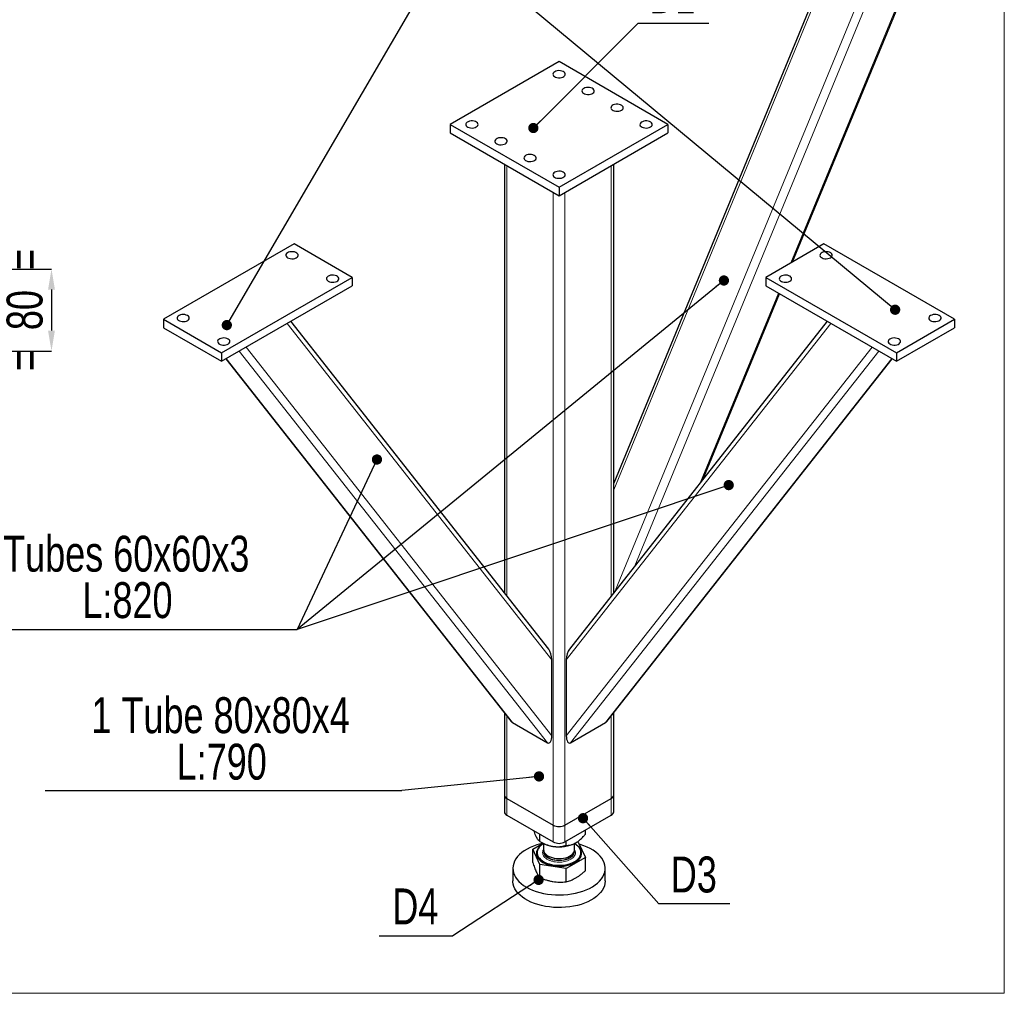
# Model space of a CAD drawing. Header units: millimetres. Extents: x 5 to 589, y 5 to 415.
# Tile 10 of 13: x 311 to 407, y 193 to 288. Entities that reach past the tile are written whole.
import ezdxf

# ---------------------------------------------------------------- set-up
doc = ezdxf.new("R2010")
doc.units = ezdxf.units.MM
doc.header["$PDSIZE"] = -1
for name, color, linetype in [('COTES', 1, 'Continuous'), ('NOTES', 6, 'Continuous'), ('TRAIT-FINS', 9, 'Continuous')]:
    doc.layers.add(name, color=color, linetype=linetype)
doc.layers.add('TRAIT-FORT', color=4, linetype='Continuous', lineweight=25)
doc.styles.add('SLDTEXTSTYLE0', font='TXT', dxfattribs={"width": 0.75})
doc.dimstyles.new('SLDDIMSTYLE1', dxfattribs={"dimtxt": 3.5, "dimasz": 2, "dimexe": 0, "dimexo": 0.0625, "dimgap": 0.875, "dimtad": 1, "dimlfac": 10, "dimrnd": 1e-09, "dimzin": 12, "dimdsep": 46, "dimtxsty": 'SLDTEXTSTYLE0', "dimsah": 1, "dimcen": 0.09, "dimadec": 0, "dimazin": 3, "dimtfac": 1, "dimtmove": 0, "dimatfit": 0, "dimfxl": 1, "dimfrac": 2, "dimtolj": 1, "dimtzin": 12, "dimarcsym": 0})
doc.dimstyles.new('SLDDIMSTYLE4', dxfattribs={"dimtxt": 0.18, "dimasz": 1, "dimexe": 0, "dimexo": 0.0625, "dimgap": 0, "dimtad": 0, "dimtih": 1, "dimtoh": 1, "dimdec": 0, "dimrnd": 1e-09, "dimzin": 0, "dimdsep": 46, "dimtxsty": 'Standard', "dimblk1": 'DOT', "dimblk2": 'DOT', "dimsah": 1, "dimcen": 0.09, "dimadec": 0, "dimazin": 0, "dimtfac": 1, "dimtdec": 0, "dimtofl": 0, "dimtmove": 0, "dimatfit": 3, "dimldrblk": 'DOT', "dimfxl": 1, "dimfrac": 2, "dimtolj": 1, "dimtzin": 0, "dimarcsym": 0})

# ---------------------------------------------------------------- blocks, each defined once
blk = doc.blocks.new('_Dot')
at = {"color": 0, "linetype": 'ByBlock', "lineweight": -2}
blk.add_line((-0.5, 0), (-1, 0), dxfattribs=at)
at = {"color": 0, "linetype": 'ByBlock', "const_width": 0.5}
blk.add_lwpolyline([(-0.25, 0, 1), (0.25, 0, 1)], format="xyb", close=True, dxfattribs=at)
blk = doc.blocks.new('SW_NOTE_15')
at = {"layer": 'NOTES', "color": 0}
blk.add_line((6.937, 0), (0, 0), dxfattribs=at)
at = {"layer": 'NOTES', "color": 0, "insert": (3.36, 4.516), "char_height": 3.5, "attachment_point": 2, "style": 'SLDTEXTSTYLE0'}
blk.add_mtext('D1', dxfattribs=at)
blk = doc.blocks.new('SW_NOTE_16')
at = {"layer": 'NOTES', "color": 0}
blk.add_line((6.937, 0), (0, 0), dxfattribs=at)
at = {"layer": 'NOTES', "color": 0, "insert": (3.423, 4.607), "char_height": 3.5, "attachment_point": 2, "style": 'SLDTEXTSTYLE0'}
blk.add_mtext('D3', dxfattribs=at)
blk = doc.blocks.new('SW_NOTE_17')
at = {"layer": 'NOTES', "color": 0}
blk.add_line((-7.177, 0), (0, 0), dxfattribs=at)
at = {"layer": 'NOTES', "color": 0, "insert": (-3.645, 4.611), "char_height": 3.5, "attachment_point": 2, "style": 'SLDTEXTSTYLE0'}
blk.add_mtext('D4', dxfattribs=at)
blk = doc.blocks.new('SW_NOTE_18')
at = {"layer": 'NOTES', "color": 0}
blk.add_line((-34.749, 0), (0, 0), dxfattribs=at)
at = {"layer": 'NOTES', "color": 0, "char_height": 3.5, "attachment_point": 2, "style": 'SLDTEXTSTYLE0'}
for s, insert in [('1 Tube 80x80x4', (-17.667, 9.084)), ('L:790', (-17.557, 4.558))]:
    blk.add_mtext(s, dxfattribs=dict(at, insert=insert))
blk = doc.blocks.new('SW_NOTE_19')
at = {"layer": 'NOTES', "color": 0}
blk.add_line((-32.683, 0), (0, 0), dxfattribs=at)
blk.add_line((-32.683, 0), (0, 0), dxfattribs=at)
blk.add_line((-32.683, 0), (0, 0), dxfattribs=at)
at = {"layer": 'NOTES', "color": 0, "char_height": 3.5, "attachment_point": 2, "style": 'SLDTEXTSTYLE0'}
for s, insert in [('Tubes 60x60x3', (-16.663, 9.131)), ('L:820', (-16.546, 4.605))]:
    blk.add_mtext(s, dxfattribs=dict(at, insert=insert))
blk = doc.blocks.new('_D_16')
at = {"layer": 'COTES', "color": 0, "lineweight": -2, "transparency": 16777216}
for p, q in [((307.179, 263.306), (313.95, 263.306)), ((313.95, 261.306), (313.95, 257.306)), ((307.179, 255.306), (313.95, 255.306))]:
    blk.add_line(p, q, dxfattribs=at)
at = {"layer": 'COTES', "color": 0, "transparency": 16777216}
for points in [[(313.616, 261.306), (314.283, 261.306), (313.95, 263.306)], [(313.616, 257.306), (314.283, 257.306), (313.95, 255.306)]]:
    blk.add_solid(points, dxfattribs=at)
at = {"layer": 'Defpoints', "color": 0, "transparency": 16777216}
for p in [(307.116, 263.306), (307.116, 255.306), (313.95, 255.306)]:
    blk.add_point(p, dxfattribs=at)
at = {"layer": 'COTES', "color": 0, "transparency": 16777216, "insert": (309.575, 259.306), "char_height": 3.5, "attachment_point": 2, "rotation": 90, "style": 'SLDTEXTSTYLE0'}
blk.add_mtext('\\A1;=  80  =', dxfattribs=at)

msp = doc.modelspace()

# ---------------------------------------------------------------- linework, layer by layer
at = {"lineweight": 18}
for p in [(406.795531, 407.408261), (196.437361, 192.745437)]:
    msp.add_line(p, (406.795531, 192.745437), dxfattribs=at)
at = {"layer": 'TRAIT-FINS', "lineweight": 18}
for p, q in [((398.150629, 293.363143), (386.001818, 263.898693)), ((394.148365, 291.052685), (370.783606, 234.386252)), ((392.958751, 290.365935), (368.879517, 231.966689)), ((388.125737, 288.835553), (368.732837, 241.80205)), ((358.316185, 273.387917), (358.316185, 231.482552)), ((368.498522, 273.387917), (368.498522, 231.482552)), ((362.841668, 270.775411), (362.841668, 209.126116)), ((363.973039, 270.775411), (363.973039, 209.126116)), ((384.790886, 260.961826), (377.189609, 242.526485)), ((336.908982, 258.009093), (362.700247, 225.235629)), ((389.905724, 258.009093), (364.11446, 225.235629)), ((332.247238, 255.317925), (362.275983, 217.159812)), ((332.906718, 255.698635), (362.700247, 217.839416)), ((393.907989, 255.698635), (364.11446, 217.839416)), ((394.567469, 255.317925), (364.538724, 217.159812)), ((330.973657, 254.582702), (358.88187, 219.119191)), ((395.841049, 254.582702), (367.932837, 219.119191)), ((358.316185, 219.792338), (358.316185, 211.738622)), ((368.498522, 219.792338), (368.498522, 211.738622)), ((358.316185, 211.738622), (358.316185, 210.10554)), ((368.498522, 210.10554), (368.498522, 211.738622)), ((362.841668, 207.493034), (362.841668, 209.126116)), ((363.973039, 209.126116), (363.973039, 207.493034)), ((364.913377, 206.748215), (364.952835, 206.686445))]:
    msp.add_line(p, q, dxfattribs=at)
at = {"layer": 'TRAIT-FINS', "lineweight": 18, "flags": 128}
msp.add_lwpolyline([(361.909187, 206.486238), (361.932997, 206.369604), (361.992435, 206.241548), (362.085036, 206.120231), (362.208632, 206.008496), (362.360325, 205.908963), (362.536559, 205.823963), (362.733204, 205.755489), (362.94565, 205.705147), (363.168918, 205.674116), (363.397775, 205.663124), (363.626857, 205.672428), (363.850793, 205.701811), (364.064336, 205.750582), (364.26248, 205.817601), (364.44058, 205.901294), (364.594462, 205.999702), (364.720519, 206.110516), (364.815797, 206.231141), (364.878062, 206.358748), (364.905855, 206.490346), (364.907353, 206.529038)], dxfattribs=at)
at = {"layer": 'TRAIT-FINS', "lineweight": 18}
for points, knots in [([(361.861872, 206.208323), (361.841345, 206.263581), (361.799063, 206.377406), (361.81251, 206.555902), (361.847025, 206.685382), (361.896888, 206.74819), (361.901897, 206.754499)], [0, 0, 0, 0, 0.304216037, 0.626654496, 0.962497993, 1, 1, 1, 1]), ([(364.952835, 206.686445), (364.973078, 206.631253), (365.014777, 206.517564), (365.005972, 206.337982), (364.937608, 206.156032), (364.802812, 205.982255), (364.609517, 205.828132), (364.370969, 205.702453), (364.105123, 205.610094), (363.823781, 205.550205), (363.52826, 205.520863), (363.218037, 205.524113), (362.902596, 205.564099), (362.601708, 205.64178), (362.334459, 205.753367), (362.117664, 205.891208), (361.954499, 206.044189), (361.892143, 206.154683), (361.861872, 206.208323)], [0, 0, 0, 0, 0.058258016, 0.120005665, 0.184320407, 0.25, 0.315679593, 0.379994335, 0.441741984, 0.5, 0.558258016, 0.620005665, 0.684320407, 0.75, 0.815679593, 0.879994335, 0.941741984, 1, 1, 1, 1])]:
    msp.add_open_spline(points, degree=3, knots=knots, dxfattribs=at)
at = {"layer": 'TRAIT-FORT', "lineweight": 25}
for p, q in [((386.164227, 263.99245), (398.313038, 293.456899)), ((387.909425, 288.960428), (368.732837, 242.451544)), ((363.407353, 283.511511), (352.800752, 277.38845)), ((374.013955, 277.38845), (363.407353, 283.511511)), ((352.800752, 277.38845), (363.407353, 271.265389)), ((352.800752, 277.38845), (352.800752, 276.571909)), ((363.407353, 271.265389), (374.013955, 277.38845)), ((374.013955, 277.38845), (374.013955, 276.571909)), ((352.800752, 276.571909), (363.407353, 270.448848)), ((363.407353, 270.448848), (374.013955, 276.571909)), ((358.08187, 273.523184), (358.08187, 231.7803)), ((368.732837, 231.7803), (368.732837, 273.523184)), ((363.407353, 271.265389), (363.407353, 270.448848)), ((337.597956, 265.754634), (324.870034, 258.406961)), ((343.25481, 262.489002), (337.597956, 265.754634)), ((389.216751, 265.754634), (383.559897, 262.489002)), ((401.944673, 258.406961), (389.216751, 265.754634)), ((330.526888, 255.141329), (343.25481, 262.489002)), ((343.25481, 262.489002), (343.25481, 261.672461)), ((383.559897, 262.489002), (396.287819, 255.141329)), ((383.559897, 262.489002), (383.559897, 261.672461)), ((330.526888, 254.324788), (343.25481, 261.672461)), ((383.559897, 261.672461), (396.287819, 254.324788)), ((377.449559, 242.856809), (384.890844, 260.904121)), ((324.870034, 258.406961), (324.870034, 257.59042)), ((324.870034, 258.406961), (330.526888, 255.141329)), ((362.404633, 226.28728), (337.274787, 258.220267)), ((389.53992, 258.220267), (364.410074, 226.28728)), ((396.287819, 255.141329), (401.944673, 258.406961)), ((401.944673, 258.406961), (401.944673, 257.59042)), ((324.870034, 257.59042), (330.526888, 254.324788)), ((396.287819, 254.324788), (401.944673, 257.59042)), ((330.526888, 255.141329), (330.526888, 254.324788)), ((330.948938, 254.568432), (358.753219, 219.236989)), ((368.061487, 219.236989), (395.865768, 254.568432)), ((396.287819, 255.141329), (396.287819, 254.324788)), ((362.700247, 217.839416), (362.700247, 225.235629)), ((364.11446, 225.235629), (364.11446, 217.839416)), ((358.08187, 220.090086), (358.08187, 212.065185)), ((368.732837, 212.065185), (368.732837, 220.090086)), ((358.88187, 219.119191), (362.275983, 217.159812)), ((364.538724, 217.159812), (367.932837, 219.119191)), ((358.08187, 212.065185), (358.08187, 210.432103)), ((368.732837, 210.432103), (368.732837, 212.065185)), ((358.316185, 211.738622), (362.841668, 209.126116)), ((363.973039, 209.126116), (368.498522, 211.738622)), ((358.316185, 210.10554), (362.841668, 207.493034)), ((363.973039, 207.493034), (368.498522, 210.10554)), ((361.529411, 207.54818), (361.529411, 208.250584)), ((365.97267, 208.23548), (365.97267, 208.647397)), ((360.842037, 206.778874), (361.853544, 207.362804)), ((361.529266, 207.548264), (361.780744, 207.403042)), ((361.907353, 207.335223), (361.907353, 206.733173)), ((364.094728, 207.151367), (364.094728, 207.563284)), ((364.907353, 206.733173), (364.907353, 207.335223)), ((365.156638, 207.486075), (365.285296, 207.466174)), ((365.285296, 207.466174), (365.97267, 205.985248)), ((361.529411, 205.297948), (360.842037, 206.778874)), ((360.842037, 205.485006), (360.842037, 206.778874)), ((361.272353, 206.447384), (361.272353, 206.439219)), ((361.907353, 206.57849), (361.907353, 206.529038)), ((364.907353, 206.529038), (364.907353, 206.57849)), ((365.542353, 206.439219), (365.542353, 206.447384)), ((365.97267, 205.985248), (364.094728, 204.901135)), ((365.97267, 204.69138), (365.97267, 205.985248)), ((358.907353, 204.920453), (358.907353, 203.695641)), ((364.094728, 204.901135), (361.529411, 205.297948)), ((361.529411, 204.00408), (361.529411, 205.297948)), ((364.094728, 203.607267), (364.094728, 204.901135)), ((367.907353, 203.695641), (367.907353, 204.920453))]:
    msp.add_line(p, q, dxfattribs=at)
at = {"layer": 'TRAIT-FORT', "lineweight": 25, "flags": 128}
for points in [[(362.983089, 282.531821), (362.890908, 282.463216), (362.831177, 282.383533), (362.807649, 282.297778), (362.821803, 282.21134), (362.872749, 282.129649), (362.957287, 282.057838), (363.070103, 282.00042), (363.204111, 281.961003), (363.350888, 281.942063), (363.501214, 281.94479), (363.645642, 281.969013), (363.775098, 282.01321), (363.881446, 282.074604), (363.958006, 282.149337), (363.999966, 282.232714), (364.004691, 282.319495), (363.971882, 282.404228), (363.903602, 282.481589), (363.80414, 282.546716), (363.679748, 282.595519), (363.538239, 282.624929), (363.388507, 282.6331), (363.239959, 282.619518), (363.101929, 282.585036), (362.983089, 282.531821)], [(365.811516, 280.899005), (365.719335, 280.8304), (365.659604, 280.750717), (365.636077, 280.664962), (365.65023, 280.578523), (365.701177, 280.496832), (365.785714, 280.425022), (365.89853, 280.367604), (366.032538, 280.328187), (366.179316, 280.309247), (366.329641, 280.311974), (366.474069, 280.336197), (366.603525, 280.380394), (366.709874, 280.441788), (366.786433, 280.516521), (366.828394, 280.599898), (366.833118, 280.686679), (366.800309, 280.771412), (366.732029, 280.848772), (366.632568, 280.9139), (366.508175, 280.962702), (366.366666, 280.992113), (366.216934, 281.000284), (366.068386, 280.986702), (365.930356, 280.95222), (365.811516, 280.899005)], [(369.488472, 278.776344), (369.580653, 278.844948), (369.640384, 278.924631), (369.663912, 279.010386), (369.649758, 279.096825), (369.598812, 279.178516), (369.514274, 279.250326), (369.401458, 279.307744), (369.26745, 279.347161), (369.120673, 279.366101), (368.970347, 279.363374), (368.825919, 279.339151), (368.696463, 279.294954), (368.590115, 279.23356), (368.513555, 279.158827), (368.471595, 279.075451), (368.46687, 278.988669), (368.499679, 278.903936), (368.567959, 278.826576), (368.667421, 278.761448), (368.791813, 278.712646), (368.933322, 278.683235), (369.083054, 278.675064), (369.231602, 278.688647), (369.369632, 278.723128), (369.488472, 278.776344)], [(355.346336, 277.143527), (355.438517, 277.212132), (355.498248, 277.291815), (355.521776, 277.37757), (355.507622, 277.464009), (355.456676, 277.5457), (355.372139, 277.61751), (355.259322, 277.674928), (355.125315, 277.714345), (354.978537, 277.733285), (354.828211, 277.730558), (354.683783, 277.706335), (354.554328, 277.662138), (354.447979, 277.600744), (354.371419, 277.526011), (354.329459, 277.442634), (354.324735, 277.355853), (354.357544, 277.27112), (354.425824, 277.193759), (354.525285, 277.128632), (354.649678, 277.079829), (354.791186, 277.050419), (354.940918, 277.042248), (355.089467, 277.05583), (355.227497, 277.090312), (355.346336, 277.143527)], [(372.316899, 277.143527), (372.40908, 277.212132), (372.468811, 277.291815), (372.492339, 277.37757), (372.478185, 277.464009), (372.427239, 277.5457), (372.342701, 277.61751), (372.229885, 277.674928), (372.095877, 277.714345), (371.9491, 277.733285), (371.798774, 277.730558), (371.654346, 277.706335), (371.524891, 277.662138), (371.418542, 277.600744), (371.341982, 277.526011), (371.300022, 277.442634), (371.295298, 277.355853), (371.328106, 277.27112), (371.396386, 277.193759), (371.495848, 277.128632), (371.62024, 277.079829), (371.761749, 277.050419), (371.911481, 277.042248), (372.060029, 277.05583), (372.19806, 277.090312), (372.316899, 277.143527)], [(358.174763, 275.510711), (358.266944, 275.579316), (358.326675, 275.658999), (358.350203, 275.744754), (358.336049, 275.831192), (358.285103, 275.912883), (358.200566, 275.984694), (358.087749, 276.042112), (357.953742, 276.081529), (357.806964, 276.100469), (357.656638, 276.097742), (357.51221, 276.073519), (357.382755, 276.029322), (357.276406, 275.967928), (357.199846, 275.893195), (357.157886, 275.809818), (357.153162, 275.723037), (357.185971, 275.638304), (357.254251, 275.560943), (357.353712, 275.495816), (357.478105, 275.447013), (357.619613, 275.417603), (357.769346, 275.409432), (357.917894, 275.423014), (358.055924, 275.457496), (358.174763, 275.510711)], [(360.154662, 274.36774), (360.062481, 274.299135), (360.00275, 274.219452), (359.979222, 274.133697), (359.993376, 274.047258), (360.044322, 273.965567), (360.12886, 273.893757), (360.241676, 273.836339), (360.375683, 273.796922), (360.522461, 273.777982), (360.672787, 273.780709), (360.817215, 273.804932), (360.94667, 273.849129), (361.053019, 273.910523), (361.129579, 273.985256), (361.171539, 274.068633), (361.176263, 274.155414), (361.143455, 274.240147), (361.075175, 274.317508), (360.975713, 274.382635), (360.851321, 274.431438), (360.709812, 274.460848), (360.56008, 274.469019), (360.411532, 274.455437), (360.273501, 274.420955), (360.154662, 274.36774)], [(362.983089, 272.734924), (362.890908, 272.666319), (362.831177, 272.586636), (362.807649, 272.500881), (362.821803, 272.414442), (362.872749, 272.332751), (362.957287, 272.260941), (363.070103, 272.203523), (363.204111, 272.164106), (363.350888, 272.145166), (363.501214, 272.147893), (363.645642, 272.172116), (363.775098, 272.216313), (363.881446, 272.277707), (363.958006, 272.35244), (363.999966, 272.435816), (364.004691, 272.522598), (363.971882, 272.607331), (363.903602, 272.684691), (363.80414, 272.749819), (363.679748, 272.798621), (363.538239, 272.828032), (363.388507, 272.836203), (363.239959, 272.822621), (363.101929, 272.788139), (362.983089, 272.734924)], [(336.96156, 264.407561), (337.080399, 264.354346), (337.218429, 264.319864), (337.366977, 264.306281), (337.51671, 264.314452), (337.658218, 264.343863), (337.782611, 264.392665), (337.882072, 264.457793), (337.950352, 264.535154), (337.983161, 264.619887), (337.978437, 264.706668), (337.936477, 264.790044), (337.859917, 264.864777), (337.753568, 264.926171), (337.624113, 264.970368), (337.479685, 264.994591), (337.329359, 264.997319), (337.182581, 264.978379), (337.048574, 264.938961), (336.935757, 264.881544), (336.85122, 264.809733), (336.800274, 264.728042), (336.78612, 264.641603), (336.809648, 264.555848), (336.869379, 264.476165), (336.96156, 264.407561)], [(389.853147, 264.407561), (389.945328, 264.476165), (390.005059, 264.555848), (390.028587, 264.641603), (390.014433, 264.728042), (389.963487, 264.809733), (389.87895, 264.881544), (389.766133, 264.938961), (389.632126, 264.978379), (389.485348, 264.997319), (389.335022, 264.994591), (389.190594, 264.970368), (389.061139, 264.926171), (388.95479, 264.864777), (388.87823, 264.790044), (388.83627, 264.706668), (388.831546, 264.619887), (388.864354, 264.535154), (388.932635, 264.457793), (389.032096, 264.392665), (389.156489, 264.343863), (389.297997, 264.314452), (389.447729, 264.306281), (389.596278, 264.319864), (389.734308, 264.354346), (389.853147, 264.407561)], [(340.921358, 262.121618), (341.040197, 262.068403), (341.178227, 262.033921), (341.326775, 262.020339), (341.476508, 262.02851), (341.618016, 262.05792), (341.742409, 262.106723), (341.84187, 262.17185), (341.91015, 262.249211), (341.942959, 262.333944), (341.938235, 262.420725), (341.896275, 262.504102), (341.819715, 262.578835), (341.713366, 262.640229), (341.583911, 262.684426), (341.439482, 262.708649), (341.289157, 262.711376), (341.142379, 262.692436), (341.008372, 262.653019), (340.895555, 262.595601), (340.811018, 262.52379), (340.760072, 262.442099), (340.745918, 262.355661), (340.769446, 262.269906), (340.829177, 262.190222), (340.921358, 262.121618)], [(385.893349, 262.121618), (385.98553, 262.190222), (386.045261, 262.269906), (386.068789, 262.355661), (386.054635, 262.442099), (386.003689, 262.52379), (385.919152, 262.595601), (385.806335, 262.653019), (385.672328, 262.692436), (385.52555, 262.711376), (385.375224, 262.708649), (385.230796, 262.684426), (385.101341, 262.640229), (384.994992, 262.578835), (384.918432, 262.504102), (384.876472, 262.420725), (384.871748, 262.333944), (384.904556, 262.249211), (384.972837, 262.17185), (385.072298, 262.106723), (385.196691, 262.05792), (385.338199, 262.02851), (385.487931, 262.020339), (385.63648, 262.033921), (385.77451, 262.068403), (385.893349, 262.121618)], [(327.203486, 258.774345), (327.084647, 258.82756), (326.946617, 258.862042), (326.798069, 258.875624), (326.648336, 258.867453), (326.506828, 258.838043), (326.382435, 258.78924), (326.282974, 258.724113), (326.214694, 258.646752), (326.181885, 258.562019), (326.186609, 258.475238), (326.228569, 258.391861), (326.305129, 258.317128), (326.411478, 258.255734), (326.540933, 258.211537), (326.685361, 258.187314), (326.835687, 258.184587), (326.982465, 258.203527), (327.116472, 258.242944), (327.229289, 258.300362), (327.313826, 258.372172), (327.364772, 258.453864), (327.378926, 258.540302), (327.355398, 258.626057), (327.295667, 258.70574), (327.203486, 258.774345)], [(399.611221, 258.774345), (399.519039, 258.70574), (399.459308, 258.626057), (399.435781, 258.540302), (399.449935, 258.453864), (399.500881, 258.372172), (399.585418, 258.300362), (399.698235, 258.242944), (399.832242, 258.203527), (399.97902, 258.184587), (400.129345, 258.187314), (400.273773, 258.211537), (400.403229, 258.255734), (400.509578, 258.317128), (400.586137, 258.391861), (400.628098, 258.475238), (400.632822, 258.562019), (400.600013, 258.646752), (400.531733, 258.724113), (400.432272, 258.78924), (400.307879, 258.838043), (400.166371, 258.867453), (400.016638, 258.875624), (399.86809, 258.862042), (399.73006, 258.82756), (399.611221, 258.774345)], [(331.163284, 256.488402), (331.044445, 256.541617), (330.906415, 256.576099), (330.757867, 256.589681), (330.608134, 256.581511), (330.466626, 256.5521), (330.342233, 256.503298), (330.242772, 256.43817), (330.174492, 256.360809), (330.141683, 256.276076), (330.146407, 256.189295), (330.188367, 256.105918), (330.264927, 256.031185), (330.371276, 255.969792), (330.500731, 255.925595), (330.645159, 255.901371), (330.795485, 255.898644), (330.942263, 255.917584), (331.07627, 255.957002), (331.189087, 256.014419), (331.273624, 256.08623), (331.32457, 256.167921), (331.338724, 256.254359), (331.315196, 256.340115), (331.255465, 256.419798), (331.163284, 256.488402)], [(395.651423, 256.488402), (395.559241, 256.419798), (395.49951, 256.340115), (395.475983, 256.254359), (395.490137, 256.167921), (395.541083, 256.08623), (395.62562, 256.014419), (395.738437, 255.957002), (395.872444, 255.917584), (396.019222, 255.898644), (396.169547, 255.901371), (396.313975, 255.925595), (396.443431, 255.969792), (396.54978, 256.031185), (396.626339, 256.105918), (396.6683, 256.189295), (396.673024, 256.276076), (396.640215, 256.360809), (396.571935, 256.43817), (396.472474, 256.503298), (396.348081, 256.5521), (396.206573, 256.581511), (396.05684, 256.589681), (395.908292, 256.576099), (395.770262, 256.541617), (395.651423, 256.488402)], [(361.84164, 207.355933), (361.616534, 207.303677), (361.258681, 207.202982), (360.917644, 207.084423), (360.596093, 206.948928), (360.296544, 206.797558), (360.021341, 206.631497), (359.772638, 206.452044), (359.552381, 206.260605), (359.362295, 206.058677), (359.203867, 205.847841), (359.078338, 205.629747), (358.986688, 205.406102), (358.929636, 205.178656), (358.907629, 204.949189), (358.920838, 204.719497), (358.969159, 204.491378), (359.052216, 204.266617), (359.169358, 204.046973), (359.319668, 203.834166), (359.501969, 203.62986), (359.714835, 203.435654), (359.956601, 203.25307), (360.225373, 203.083534)], [(360.225373, 203.083534), (360.519048, 202.928376), (360.835329, 202.788807), (361.171739, 202.665922), (361.525645, 202.560682), (361.894279, 202.47391), (362.274754, 202.406286), (362.664094, 202.358338), (363.05925, 202.330442), (363.457131, 202.322817), (363.854622, 202.335522), (364.248613, 202.368457), (364.63602, 202.421365), (365.013811, 202.493832), (365.379029, 202.58529), (365.728816, 202.695025), (366.060435, 202.822176), (366.371289, 202.965749), (366.658947, 203.12462), (366.921157, 203.297547), (367.155866, 203.483174), (367.361238, 203.68005), (367.535666, 203.886635), (367.677784, 204.10131), (367.78648, 204.322396), (367.860904, 204.548162), (367.900472, 204.776843), (367.904876, 205.006647), (367.87408, 205.235777), (367.808326, 205.462438), (367.708129, 205.684858), (367.574272, 205.901296), (367.407804, 206.110057), (367.210026, 206.309508), (366.982488, 206.498087), (366.726969, 206.67432), (366.44547, 206.836826), (366.140193, 206.984334), (365.813528, 207.115689), (365.468032, 207.229864), (365.383628, 207.254319)], [(361.917519, 207.330204), (361.774295, 207.241306), (361.611838, 207.114232), (361.478863, 206.976209), (361.377554, 206.829503), (361.309574, 206.676522), (361.27604, 206.519778), (361.277501, 206.361846), (361.313935, 206.205319), (361.384743, 206.052766), (361.488762, 205.906693), (361.624284, 205.769498), (361.789084, 205.643434), (361.980456, 205.53057), (362.195257, 205.432761), (362.429962, 205.351612), (362.680715, 205.288455), (362.943399, 205.244328), (363.213701, 205.219955), (363.487184, 205.215737), (363.759355, 205.231742), (364.025747, 205.267707), (364.281984, 205.323044), (364.52386, 205.396841), (364.747403, 205.487889), (364.948943, 205.594691), (365.12517, 205.715495), (365.27319, 205.848316), (365.390573, 205.990974), (365.475392, 206.141127), (365.526254, 206.296307), (365.542323, 206.453969), (365.523336, 206.611523), (365.469605, 206.766381), (365.469605, 206.766381)], [(361.702981, 207.189674), (361.633215, 207.137946), (361.480342, 207.00077), (361.35911, 206.853435), (361.27151, 206.698359), (361.218981, 206.538091), (361.202385, 206.37526), (361.221994, 206.212541), (361.277487, 206.052605)], [(361.272353, 206.439219), (361.277501, 206.353681), (361.313935, 206.197154), (361.384743, 206.044601), (361.488762, 205.898528), (361.624284, 205.761333), (361.789084, 205.635268), (361.980456, 205.522405), (362.195257, 205.424596), (362.429962, 205.343446), (362.680715, 205.28029), (362.943399, 205.236163), (363.213701, 205.21179), (363.487184, 205.207571), (363.759355, 205.223576), (364.025747, 205.259542), (364.281984, 205.314878), (364.52386, 205.388676), (364.747403, 205.479724), (364.948943, 205.586526), (365.12517, 205.70733), (365.27319, 205.840151), (365.390573, 205.982809), (365.475392, 206.132961), (365.526254, 206.288142), (365.542353, 206.439219)], [(361.277487, 206.052605), (361.367952, 205.898079), (361.491904, 205.7515), (361.647308, 205.615275), (361.831611, 205.49164), (362.041789, 205.382626), (362.274388, 205.290023), (362.525591, 205.215351), (362.791273, 205.159836), (363.067071, 205.12439), (363.348456, 205.109596), (363.630808, 205.115694), (363.909491, 205.142587), (364.179928, 205.189832), (364.437681, 205.256653), (364.678515, 205.341953), (364.898477, 205.444332), (365.093954, 205.562109), (365.261738, 205.693349), (365.399073, 205.835897), (365.503704, 205.987414), (365.573912, 206.14541), (365.608546, 206.307293), (365.607037, 206.470403), (365.569408, 206.632062), (365.496279, 206.789617), (365.38885, 206.940479), (365.248884, 207.082173), (365.111725, 207.189674)], [(361.907353, 206.733173), (361.908118, 206.705532), (361.932997, 206.573739), (361.992435, 206.445684), (362.085036, 206.324367), (362.208632, 206.212632), (362.360325, 206.113098), (362.536559, 206.028098), (362.733204, 205.959624), (362.94565, 205.909282), (363.168918, 205.878252), (363.397775, 205.867259), (363.626857, 205.876563), (363.850793, 205.905946), (364.064336, 205.954718), (364.26248, 206.021736), (364.44058, 206.105429), (364.594462, 206.203837), (364.720519, 206.314652), (364.815797, 206.435276), (364.878062, 206.562883), (364.905855, 206.694481), (364.907353, 206.733173)], [(361.907353, 206.529038), (361.908118, 206.501396), (361.909187, 206.486238)], [(361.913348, 206.655832), (361.912518, 206.650288), (361.911052, 206.517718), (361.944658, 206.386572), (362.012548, 206.259925), (362.113131, 206.140744), (362.244049, 206.031824), (362.402235, 205.935718), (362.583979, 205.854677), (362.785023, 205.790602), (363.000654, 205.744994), (363.225817, 205.718923), (363.455235, 205.713), (363.683531, 205.727362), (363.905354, 205.761675), (364.115504, 205.815132), (364.309056, 205.886483), (364.481472, 205.974053), (364.628712, 206.075791), (364.747324, 206.189312), (364.834529, 206.311954), (364.888282, 206.440844), (364.907323, 206.572961), (364.901358, 206.655832)], [(367.907353, 203.695641), (367.907078, 203.666905), (367.88507, 203.437439), (367.828019, 203.209992), (367.736369, 202.986347), (367.610839, 202.768253), (367.452411, 202.557417), (367.262325, 202.355489), (367.042069, 202.16405), (366.793366, 201.984598), (366.518163, 201.818536), (366.218614, 201.667166), (365.897062, 201.531671), (365.556026, 201.413112), (365.198173, 201.312417), (364.826304, 201.230374), (364.443331, 201.167625), (364.052249, 201.124662), (363.65612, 201.101819), (363.258045, 201.099277), (362.861137, 201.117055), (362.468505, 201.155014), (362.08322, 201.212856), (361.708299, 201.29013), (361.346675, 201.386231), (361.001178, 201.500405), (360.674514, 201.63176), (360.369237, 201.779268), (360.087738, 201.941774), (359.832219, 202.118007), (359.60468, 202.306586), (359.406903, 202.506037), (359.240434, 202.714798), (359.106578, 202.931236), (359.00638, 203.153656), (358.940627, 203.380318), (358.909831, 203.609447), (358.907353, 203.695641)]]:
    msp.add_lwpolyline(points, dxfattribs=at)
at = {"layer": 'TRAIT-FORT', "lineweight": 25}
for centre, radius, start, end in [((358.482236, 212.10511), 0.402351, 185.69479925, 245.62534171), ((368.332471, 212.10511), 0.402351, 294.37465829, 354.30520075), ((358.482236, 210.472028), 0.402351, 185.69479925, 245.62534171), ((368.332471, 210.472028), 0.402351, 294.37465829, 354.30520075), ((363.407353, 210.217884), 1.229618, 242.60967224, 297.39032776), ((363.196765, 209.932003), 2.898407, 240.75456148, 262.37281554), ((363.411257, 210.538631), 3.530608, 260.22890302, 297.35717484), ((363.407353, 208.584803), 1.229618, 242.60967224, 297.39032776), ((364.255816, 206.106573), 1.381532, 28.52823027, 62.33853284)]:
    msp.add_arc(centre, radius, start, end, dxfattribs=at)
for centre, major_axis, start_param, end_param in [((362.275983, 225.480552), (-0.132434, 0.954783), 4.3949327, 5.657646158), ((364.538724, 225.480552), (0.132434, 0.954783), 0.625539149, 1.888252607), ((358.88187, 220.043718), (-0.132434, 0.954783), 2.516053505, 2.824136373), ((367.932837, 220.043718), (0.132434, 0.954783), 3.459048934, 3.767131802), ((362.275983, 218.084338), (-0.132434, 0.954783), 2.824136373, 4.3949327), ((364.538724, 218.084338), (0.132434, 0.954783), 1.888252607, 3.459048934)]:
    msp.add_ellipse(centre, major_axis=major_axis, ratio=0.422153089, start_param=start_param, end_param=end_param, dxfattribs=at)
for points, knots in [([(361.185724, 207.998109), (361.155878, 208.066898), (361.095564, 208.205912), (361.02488, 208.405708), (360.98547, 208.535453), (360.974736, 208.570791)], [0, 0, 0, 0, 0.416149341, 0.840983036, 1, 1, 1, 1]), ([(365.033699, 207.402889), (365.050164, 207.412577), (365.181694, 207.489964), (365.431879, 207.67594), (365.727827, 207.959488), (365.904094, 208.15818), (365.97267, 208.23548)], [0, 0, 0, 0, 0.050399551, 0.402613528, 0.76758847, 1, 1, 1, 1]), ([(361.529411, 207.54818), (361.482331, 207.581301), (361.411027, 207.631464), (361.308918, 207.767826), (361.241477, 207.881815), (361.200123, 207.968075), (361.185724, 207.998109)], [0, 0, 0, 0, 0.4320454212, 0.6543492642, 0.8796533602, 1, 1, 1, 1]), ([(361.529411, 207.54818), (361.705116, 207.45269), (361.971228, 207.308067), (362.352304, 207.165492), (362.603996, 207.09525), (362.758333, 207.068539), (362.81207, 207.059239)], [0, 0, 0, 0, 0.432045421, 0.654349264, 0.87965336, 1, 1, 1, 1]), ([(364.094728, 207.151367), (364.204757, 207.155846), (364.406902, 207.164075), (364.673219, 207.234991), (364.876993, 207.317487), (364.981316, 207.374341), (365.033699, 207.402889)], [0, 0, 0, 0, 0.3706457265, 0.6809459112, 0.8397938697, 1, 1, 1, 1]), ([(362.81207, 207.059239), (362.923605, 207.04613), (363.149004, 207.019636), (363.47708, 207.033634), (363.794305, 207.07702), (363.994281, 207.126509), (364.094728, 207.151367)], [0, 0, 0, 0, 0.249577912, 0.504364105, 0.751046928, 1, 1, 1, 1]), ([(360.842037, 205.485006), (360.869779, 205.401258), (360.925356, 205.233484), (361.010653, 204.997003), (361.097572, 204.773614), (361.156278, 204.642546), (361.185724, 204.576803)], [0, 0, 0, 0, 0.247268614, 0.495362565, 0.746874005, 1, 1, 1, 1]), ([(361.185724, 204.576803), (361.214398, 204.517209), (361.271934, 204.397632), (361.358195, 204.24688), (361.44429, 204.113995), (361.501, 204.040767), (361.529411, 204.00408)], [0, 0, 0, 0, 0.246491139, 0.494593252, 0.746793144, 1, 1, 1, 1]), ([(365.033699, 203.981583), (365.112039, 204.028992), (365.26923, 204.124119), (365.504897, 204.29526), (365.740113, 204.483651), (365.895048, 204.622045), (365.97267, 204.69138)], [0, 0, 0, 0, 0.246491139, 0.494593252, 0.746793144, 1, 1, 1, 1]), ([(361.529411, 204.00408), (361.632947, 203.964087), (361.840364, 203.883968), (362.158696, 203.782016), (362.483083, 203.695714), (362.702174, 203.657235), (362.81207, 203.637933)], [0, 0, 0, 0, 0.247268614, 0.495362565, 0.746874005, 1, 1, 1, 1]), ([(362.81207, 203.637933), (362.919083, 203.623564), (363.13381, 203.594732), (363.455739, 203.580028), (363.77705, 203.58293), (363.988695, 203.599144), (364.094728, 203.607267)], [0, 0, 0, 0, 0.246491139, 0.494593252, 0.746793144, 1, 1, 1, 1]), ([(364.094728, 203.607267), (364.170521, 203.627044), (364.322361, 203.666665), (364.555396, 203.748481), (364.792864, 203.849444), (364.95325, 203.937443), (365.033699, 203.981583)], [0, 0, 0, 0, 0.247268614, 0.495362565, 0.746874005, 1, 1, 1, 1])]:
    msp.add_open_spline(points, degree=3, knots=knots, dxfattribs=at)

# ---------------------------------------------------------------- block references
at = {"layer": 'NOTES'}
for name, p in [('SW_NOTE_15', (371.082306, 287.210832)), ('SW_NOTE_19', (337.898365, 228.19412)), ('SW_NOTE_18', (348.093027, 212.505497)), ('SW_NOTE_16', (373.118234, 201.462329)), ('SW_NOTE_17', (353.049431, 198.348557))]:
    msp.add_blockref(name, p, dxfattribs=at)

# ---------------------------------------------------------------- dimensions: what is measured, and where the dimension line sits
at = {"layer": 'COTES'}
dim = msp.add_linear_dim(base=(313.949796, 255.306321), p1=(307.116395, 263.306321), p2=(307.116395, 255.306321), angle=90, text='=  <>  =', dimstyle='SLDDIMSTYLE1', dxfattribs=at)
dim.commit()
dim.dimension.update_dxf_attribs({"geometry": '_D_16', "text_midpoint": (313.949796, 259.306321), "dimtype": 160})

# ---------------------------------------------------------------- leaders
at = {"layer": 'NOTES'}
for points in [[(331.033577, 257.843545), (352.86979, 295.234785)], [(396.156768, 259.341209), (352.86979, 295.234785)], [(360.903481, 277.044331), (371.082306, 287.210832)], [(379.473524, 262.189406), (337.898365, 228.19412)], [(345.665893, 244.749703), (337.898365, 228.19412)], [(379.940979, 242.256819), (337.898365, 228.19412)], [(361.455913, 213.875701), (348.093027, 212.505497)], [(365.744068, 209.801988), (373.118234, 201.462329)], [(361.416504, 203.798407), (353.049431, 198.348557)]]:
    msp.add_leader(points, dimstyle='SLDDIMSTYLE4', dxfattribs=at)

doc.saveas('drawing.dxf')
